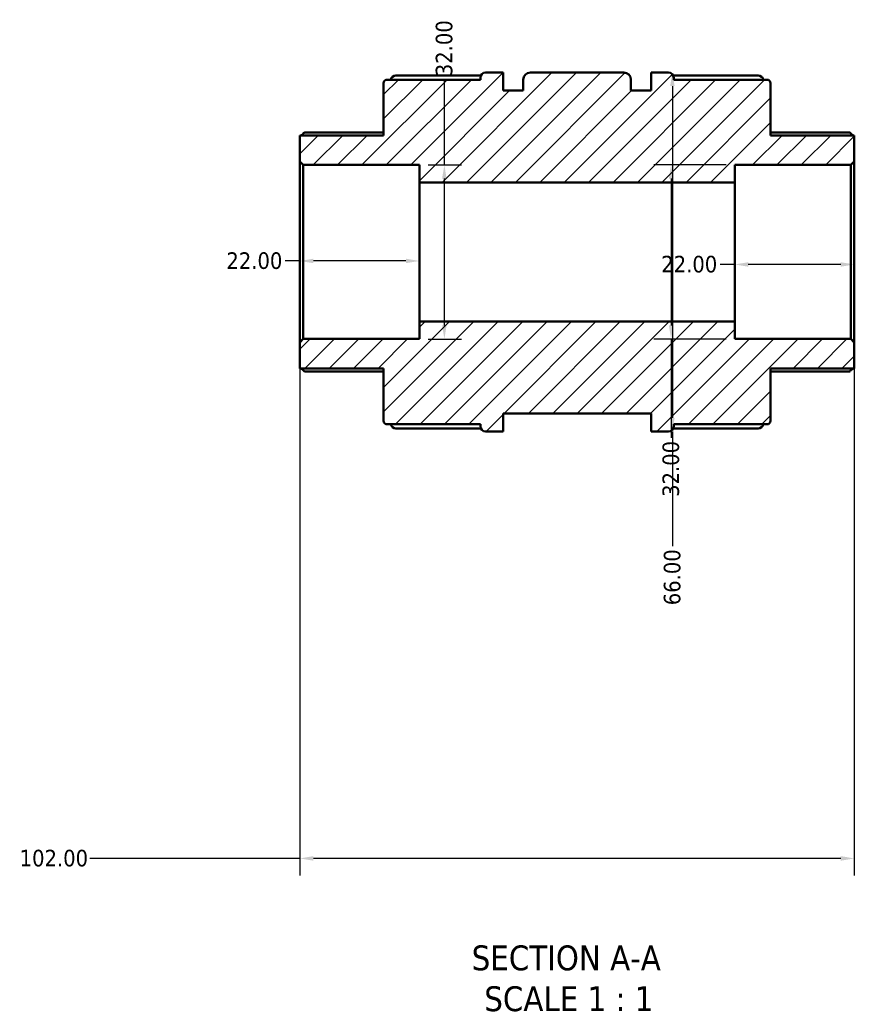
# Model space of a CAD drawing. Header units: millimetres. Extents: x 0 to 905, y -402 to 695.
# Tile 1 of 9: x 349 to 503, y -402 to -221. Entities that reach past the tile are written whole.
import ezdxf

# ---------------------------------------------------------------- set-up
doc = ezdxf.new("R2010")
doc.units = ezdxf.units.MM
for name, color, linetype, lineweight in [('Dimension (ANSI)', 7, 'Continuous', 25), ('Hatch (ANSI)', 7, 'Continuous', 18), ('Symbol (ANSI)', 7, 'Continuous', 25), ('Visible (ANSI)', 7, 'Continuous', 50)]:
    doc.layers.add(name, color=color, linetype=linetype, lineweight=lineweight)
doc.styles.add('Label Text (ANSI)', font='tahoma.ttf')
doc.styles.add('Note Text (ANSI)', font='tahoma.ttf')
doc.dimstyles.new('Default - mm (ANSI)', dxfattribs={"dimtxt": 3.048, "dimasz": 2.5, "dimexe": 3.175, "dimexo": 1.6002, "dimgap": 0.8, "dimtad": 0, "dimtoh": 1, "dimrnd": 1e-08, "dimzin": 4, "dimdsep": 46, "dimtxsty": 'Note Text (ANSI)', "dimcen": 0.09, "dimdle": 10, "dimclrd": 256, "dimclre": 256, "dimclrt": 256, "dimadec": 1, "dimazin": 1, "dimtfac": 1, "dimtofl": 0, "dimtmove": 0, "dimatfit": 3, "dimfxl": 1, "dimtolj": 1, "dimtzin": 4, "dimlwd": -1, "dimlwe": -1, "dimarcsym": 0})

# ---------------------------------------------------------------- blocks, each defined once
blk = doc.blocks.new('*D7')
at = {"layer": 'Defpoints', "color": 0, "transparency": 16777216}
for p in [(480.62, -248.01), (468.92, -280.01), (480.62, -280.01)]:
    blk.add_point(p, dxfattribs=at)
at = {"layer": 'Dimension (ANSI)', "transparency": 16777216}
for p, q in [((479.02, -248.01), (465.74, -248.01)), ((468.92, -250.51), (468.92, -277.51)), ((479.02, -280.01), (465.74, -280.01)), ((468.92, -280.01), (468.92, -298.19))]:
    blk.add_line(p, q, dxfattribs=at)
for points in [[(468.5, -250.51), (469.34, -250.51), (468.92, -248.01)], [(468.5, -277.51), (469.34, -277.51), (468.92, -280.01)]]:
    blk.add_solid(points, dxfattribs=at)
at = {"layer": 'Dimension (ANSI)', "transparency": 16777216, "insert": (467.33, -309.04), "char_height": 3.048, "attachment_point": 1, "rotation": 90, "style": 'Note Text (ANSI)'}
blk.add_mtext('\\A1;32.00', dxfattribs=at)
blk = doc.blocks.new('*D8')
at = {"layer": 'Defpoints', "color": 0, "transparency": 16777216}
for p in [(480.62, -264.01), (502.62, -264.01), (480.62, -266.3)]:
    blk.add_point(p, dxfattribs=at)
at = {"layer": 'Dimension (ANSI)', "transparency": 16777216}
for p, q in [((480.62, -266.3), (477.94, -266.3)), ((500.12, -266.3), (483.12, -266.3))]:
    blk.add_line(p, q, dxfattribs=at)
for points in [[(483.12, -265.89), (483.12, -266.72), (480.62, -266.3)], [(500.12, -265.89), (500.12, -266.72), (502.62, -266.3)]]:
    blk.add_solid(points, dxfattribs=at)
at = {"layer": 'Dimension (ANSI)', "transparency": 16777216, "insert": (467.11, -264.71), "char_height": 3.048, "attachment_point": 1, "style": 'Note Text (ANSI)'}
blk.add_mtext('\\A1;22.00', dxfattribs=at)
blk = doc.blocks.new('*D9')
at = {"layer": 'Defpoints', "color": 0, "transparency": 16777216}
for p in [(400.62, -264.01), (422.62, -264.01), (400.62, -265.66)]:
    blk.add_point(p, dxfattribs=at)
at = {"layer": 'Dimension (ANSI)', "transparency": 16777216}
for p, q in [((400.62, -265.66), (397.94, -265.66)), ((420.12, -265.66), (403.12, -265.66))]:
    blk.add_line(p, q, dxfattribs=at)
for points in [[(403.12, -265.24), (403.12, -266.07), (400.62, -265.66)], [(420.12, -265.24), (420.12, -266.07), (422.62, -265.66)]]:
    blk.add_solid(points, dxfattribs=at)
at = {"layer": 'Dimension (ANSI)', "transparency": 16777216, "insert": (387.11, -264.07), "char_height": 3.048, "attachment_point": 1, "style": 'Note Text (ANSI)'}
blk.add_mtext('\\A1;22.00', dxfattribs=at)
blk = doc.blocks.new('*D10')
at = {"layer": 'Defpoints', "color": 0, "transparency": 16777216}
for p in [(422.62, -248.01), (427.21, -248.01), (422.62, -280.01)]:
    blk.add_point(p, dxfattribs=at)
at = {"layer": 'Dimension (ANSI)', "transparency": 16777216}
for p, q in [((427.21, -248.01), (427.21, -232.49)), ((424.22, -248.01), (430.38, -248.01)), ((427.21, -277.51), (427.21, -250.51)), ((424.22, -280.01), (430.38, -280.01))]:
    blk.add_line(p, q, dxfattribs=at)
for points in [[(426.79, -250.51), (427.62, -250.51), (427.21, -248.01)], [(426.79, -277.51), (427.62, -277.51), (427.21, -280.01)]]:
    blk.add_solid(points, dxfattribs=at)
at = {"layer": 'Dimension (ANSI)', "transparency": 16777216, "insert": (425.62, -231.69), "char_height": 3.048, "attachment_point": 1, "rotation": 90, "style": 'Note Text (ANSI)'}
blk.add_mtext('\\A1;32.00', dxfattribs=at)
blk = doc.blocks.new('*D11')
at = {"layer": 'Defpoints', "color": 0, "transparency": 16777216}
for p in [(466.83, -231.01), (466.83, -297.01), (469.16, -297.01)]:
    blk.add_point(p, dxfattribs=at)
at = {"layer": 'Dimension (ANSI)', "transparency": 16777216}
for p, q in [((469.16, -233.51), (469.16, -294.51)), ((469.16, -297.01), (469.16, -318.08))]:
    blk.add_line(p, q, dxfattribs=at)
for points in [[(468.74, -233.51), (469.57, -233.51), (469.16, -231.01)], [(468.74, -294.51), (469.57, -294.51), (469.16, -297.01)]]:
    blk.add_solid(points, dxfattribs=at)
at = {"layer": 'Dimension (ANSI)', "transparency": 16777216, "insert": (467.57, -328.96), "char_height": 3.048, "attachment_point": 1, "rotation": 90, "style": 'Note Text (ANSI)'}
blk.add_mtext('\\A1;66.00', dxfattribs=at)
blk = doc.blocks.new('*D12')
at = {"layer": 'Defpoints', "color": 0, "transparency": 16777216}
for p in [(400.62, -280.65), (502.62, -280.65), (400.62, -375.51)]:
    blk.add_point(p, dxfattribs=at)
at = {"layer": 'Dimension (ANSI)', "transparency": 16777216}
for p, q in [((400.62, -282.25), (400.62, -378.68)), ((502.62, -282.25), (502.62, -378.68)), ((400.62, -375.51), (361.96, -375.51)), ((500.12, -375.51), (403.12, -375.51))]:
    blk.add_line(p, q, dxfattribs=at)
for points in [[(403.12, -375.09), (403.12, -375.93), (400.62, -375.51)], [(500.12, -375.09), (500.12, -375.93), (502.62, -375.51)]]:
    blk.add_solid(points, dxfattribs=at)
at = {"layer": 'Dimension (ANSI)', "transparency": 16777216, "insert": (349.08, -373.92), "char_height": 3.048, "attachment_point": 1, "style": 'Note Text (ANSI)'}
blk.add_mtext('\\A1;102.00', dxfattribs=at)

msp = doc.modelspace()

# ---------------------------------------------------------------- hatches: boundary and pattern name
at = {"layer": 'Hatch (ANSI)'}
h = msp.add_hatch(dxfattribs=at)
h.set_pattern_fill('ANSI31', color=256, scale=25.4, style=0)
h.set_pattern_definition([(45, (0, 0), (-2.245064, 2.245064), [])])
edge = h.paths.add_edge_path()
edge.add_ellipse((416.663, -295.047), major_axis=(-0.64, 0), ratio=1, start_angle=0, end_angle=90)
edge.add_line((416.663, -295.687), (433.843, -295.687))
edge.add_line((433.843, -295.687), (433.843, -296.047))
edge.add_ellipse((434.803, -296.047), major_axis=(-0.96, 0), ratio=1, start_angle=0, end_angle=90)
edge.add_line((434.803, -297.007), (438.023, -297.007))
edge.add_line((438.023, -297.007), (438.023, -293.707))
edge.add_line((438.023, -293.707), (465.223, -293.707))
edge.add_line((465.223, -293.707), (465.223, -297.007))
edge.add_line((465.223, -297.007), (468.443, -297.007))
edge.add_ellipse((468.443, -296.047), major_axis=(0, -0.96), ratio=1, start_angle=0, end_angle=90)
edge.add_line((469.403, -296.047), (469.403, -295.687))
edge.add_line((469.403, -295.687), (486.583, -295.687))
edge.add_ellipse((486.583, -295.047), major_axis=(0, -0.64), ratio=1, start_angle=0, end_angle=90)
edge.add_line((487.223, -295.047), (487.223, -285.447))
edge.add_line((487.223, -285.447), (502.623, -285.447))
edge.add_line((502.623, -285.447), (502.623, -280.647))
edge.add_line((502.623, -280.647), (501.983, -280.007))
edge.add_line((501.983, -280.007), (480.623, -280.007))
edge.add_line((480.623, -280.007), (480.623, -276.807))
edge.add_line((480.623, -276.807), (422.623, -276.807))
edge.add_line((422.623, -276.807), (422.623, -280.007))
edge.add_line((422.623, -280.007), (401.263, -280.007))
edge.add_line((401.263, -280.007), (400.623, -280.647))
edge.add_line((400.623, -280.647), (400.623, -285.447))
edge.add_line((400.623, -285.447), (416.023, -285.447))
edge.add_line((416.023, -285.447), (416.023, -295.047))
edge = h.paths.add_edge_path()
edge.add_ellipse((416.663, -232.967), major_axis=(0, 0.64), ratio=1, start_angle=0, end_angle=90)
edge.add_line((416.023, -232.967), (416.023, -242.567))
edge.add_line((416.023, -242.567), (400.623, -242.567))
edge.add_line((400.623, -242.567), (400.623, -247.367))
edge.add_line((400.623, -247.367), (401.263, -248.007))
edge.add_line((401.263, -248.007), (422.623, -248.007))
edge.add_line((422.623, -248.007), (422.623, -251.207))
edge.add_line((422.623, -251.207), (480.623, -251.207))
edge.add_line((480.623, -251.207), (480.623, -248.007))
edge.add_line((480.623, -248.007), (501.983, -248.007))
edge.add_line((501.983, -248.007), (502.623, -247.367))
edge.add_line((502.623, -247.367), (502.623, -242.567))
edge.add_line((502.623, -242.567), (487.223, -242.567))
edge.add_line((487.223, -242.567), (487.223, -232.967))
edge.add_ellipse((486.583, -232.967), major_axis=(0.64, 0), ratio=1, start_angle=0, end_angle=90)
edge.add_line((486.583, -232.327), (469.403, -232.327))
edge.add_line((469.403, -232.327), (469.403, -231.967))
edge.add_ellipse((468.443, -231.967), major_axis=(0.96, 0), ratio=1, start_angle=0, end_angle=90)
edge.add_line((468.443, -231.007), (465.223, -231.007))
edge.add_line((465.223, -231.007), (465.223, -234.307))
edge.add_line((465.223, -234.307), (461.523, -234.307))
edge.add_line((461.523, -234.307), (461.523, -232.327))
edge.add_ellipse((460.203, -232.327), major_axis=(1.32, 0), ratio=1, start_angle=0, end_angle=90)
edge.add_line((460.203, -231.007), (443.043, -231.007))
edge.add_ellipse((443.043, -232.327), major_axis=(0, 1.32), ratio=1, start_angle=0, end_angle=90)
edge.add_line((441.723, -232.327), (441.723, -234.307))
edge.add_line((441.723, -234.307), (438.023, -234.307))
edge.add_line((438.023, -234.307), (438.023, -231.007))
edge.add_line((438.023, -231.007), (434.803, -231.007))
edge.add_ellipse((434.803, -231.967), major_axis=(0, 0.96), ratio=1, start_angle=0, end_angle=90)
edge.add_line((433.843, -231.967), (433.843, -232.327))
edge.add_line((433.843, -232.327), (416.663, -232.327))

# ---------------------------------------------------------------- linework, layer by layer
at = {"layer": 'Visible (ANSI)'}
for p, q in [((418.303, -231.557), (433.935, -231.557)), ((438.023, -231.007), (434.803, -231.007)), ((438.023, -234.307), (438.023, -231.007)), ((460.203, -231.007), (443.043, -231.007)), ((468.443, -231.007), (465.223, -231.007)), ((465.223, -231.007), (465.223, -234.307)), ((469.311, -231.557), (484.943, -231.557)), ((416.023, -232.967), (416.023, -242.567)), ((433.843, -232.327), (416.663, -232.327)), ((433.843, -231.967), (433.843, -232.327)), ((441.723, -232.327), (441.723, -234.307)), ((461.523, -234.307), (461.523, -232.327)), ((469.403, -232.327), (469.403, -231.967)), ((486.583, -232.327), (469.403, -232.327)), ((487.223, -242.567), (487.223, -232.967)), ((441.723, -234.307), (438.023, -234.307)), ((465.223, -234.307), (461.523, -234.307)), ((416.023, -242.567), (400.623, -242.567)), ((400.623, -242.567), (400.623, -247.367)), ((401.566, -242.012), (416.023, -242.012)), ((487.223, -242.012), (501.681, -242.012)), ((502.623, -242.567), (487.223, -242.567)), ((502.623, -247.367), (502.623, -242.567)), ((400.623, -247.367), (401.263, -248.007)), ((400.623, -247.367), (400.623, -280.647)), ((401.263, -248.007), (422.623, -248.007)), ((401.263, -280.007), (401.263, -248.007)), ((422.623, -248.007), (422.623, -251.207)), ((480.623, -251.207), (480.623, -248.007)), ((480.623, -248.007), (501.983, -248.007)), ((501.983, -248.007), (502.623, -247.367)), ((501.983, -248.007), (501.983, -280.007)), ((502.623, -280.647), (502.623, -247.367)), ((422.623, -251.207), (480.623, -251.207)), ((422.623, -276.807), (422.623, -251.207)), ((480.623, -276.807), (480.623, -251.207)), ((480.623, -276.807), (422.623, -276.807)), ((422.623, -276.807), (422.623, -280.007)), ((480.623, -280.007), (480.623, -276.807)), ((401.263, -280.007), (400.623, -280.647)), ((422.623, -280.007), (401.263, -280.007)), ((501.983, -280.007), (480.623, -280.007)), ((502.623, -280.647), (501.983, -280.007)), ((400.623, -280.647), (400.623, -285.447)), ((502.623, -285.447), (502.623, -280.647)), ((400.623, -285.447), (416.023, -285.447)), ((416.023, -286.003), (401.566, -286.003)), ((416.023, -285.447), (416.023, -295.047)), ((487.223, -295.047), (487.223, -285.447)), ((487.223, -285.447), (502.623, -285.447)), ((501.681, -286.003), (487.223, -286.003)), ((438.023, -297.007), (438.023, -293.707)), ((438.023, -293.707), (465.223, -293.707)), ((465.223, -293.707), (465.223, -297.007)), ((416.663, -295.687), (433.843, -295.687)), ((433.935, -296.458), (418.303, -296.458)), ((433.843, -295.687), (433.843, -296.047)), ((484.943, -296.458), (469.311, -296.458)), ((469.403, -296.047), (469.403, -295.687)), ((469.403, -295.687), (486.583, -295.687)), ((434.803, -297.007), (438.023, -297.007)), ((465.223, -297.007), (468.443, -297.007))]:
    msp.add_line(p, q, dxfattribs=at)
for centre, radius, start, end in [((418.303, -232.517), 0.96, 90, 168.5978), ((434.803, -231.967), 0.96, 90, 180), ((443.043, -232.327), 1.32, 90, 180), ((460.203, -232.327), 1.32, 0, 90), ((468.443, -231.967), 0.96, 0, 90), ((484.943, -232.517), 0.96, 11.4022, 90), ((416.663, -232.967), 0.64, 90, 180), ((486.583, -232.967), 0.64, 0, 90), ((416.663, -295.047), 0.64, 180, 270), ((486.583, -295.047), 0.64, 270, 0), ((418.303, -295.498), 0.96, 191.4022, 270), ((434.803, -296.047), 0.96, 180, 270), ((468.443, -296.047), 0.96, 270, 0), ((484.943, -295.498), 0.96, 270, 348.5978)]:
    msp.add_arc(centre, radius, start, end, dxfattribs=at)
for points, knots in [([(401.566, -242.012), (401.565, -242.012), (401.564, -242.012), (401.549, -242.013), (401.528, -242.022), (401.45, -242.067), (401.376, -242.123), (401.203, -242.265), (401.088, -242.367), (400.935, -242.508), (400.904, -242.537), (400.872, -242.567)], [0.19965136, 0.19965136, 0.19965136, 0.19965136, 0.20143776, 0.20143776, 0.22185331, 0.22185331, 0.26268442, 0.26268442, 0.31236442, 0.31236442, 0.32522453, 0.32522453, 0.32522453, 0.32522453]), ([(502.374, -242.567), (502.343, -242.537), (502.311, -242.508), (502.159, -242.367), (502.044, -242.265), (501.871, -242.123), (501.796, -242.067), (501.718, -242.022), (501.698, -242.013), (501.683, -242.012), (501.682, -242.012), (501.681, -242.012)], [0.37897303, 0.37897303, 0.37897303, 0.37897303, 0.39183314, 0.39183314, 0.44151314, 0.44151314, 0.48234424, 0.48234424, 0.50275979, 0.50275979, 0.5045462, 0.5045462, 0.5045462, 0.5045462]), ([(400.872, -285.447), (400.904, -285.477), (400.935, -285.507), (401.088, -285.648), (401.203, -285.75), (401.376, -285.892), (401.45, -285.948), (401.528, -285.993), (401.549, -286.001), (401.564, -286.003), (401.565, -286.003), (401.566, -286.003)], [0.37897303, 0.37897303, 0.37897303, 0.37897303, 0.39183314, 0.39183314, 0.44151314, 0.44151314, 0.48234424, 0.48234424, 0.50275979, 0.50275979, 0.5045462, 0.5045462, 0.5045462, 0.5045462]), ([(501.681, -286.003), (501.682, -286.003), (501.683, -286.003), (501.698, -286.001), (501.718, -285.993), (501.796, -285.948), (501.871, -285.892), (502.044, -285.75), (502.159, -285.648), (502.311, -285.507), (502.343, -285.477), (502.374, -285.447)], [0.19965136, 0.19965136, 0.19965136, 0.19965136, 0.20143776, 0.20143776, 0.22185331, 0.22185331, 0.26268442, 0.26268442, 0.31236442, 0.31236442, 0.32522453, 0.32522453, 0.32522453, 0.32522453])]:
    msp.add_open_spline(points, degree=3, knots=knots, dxfattribs=at)

# ---------------------------------------------------------------- texts
at = {"layer": 'Symbol (ANSI)', "char_height": 4.572, "attachment_point": 7, "style": 'Label Text (ANSI)'}
for s, insert in [('SECTION A-A', (432.232, -396.168)), ('SCALE 1 : 1', (434.552, -403.681))]:
    msp.add_mtext(s, dxfattribs=dict(at, insert=insert))

# ---------------------------------------------------------------- dimensions: what is measured, and where the dimension line sits
at = {"layer": 'Dimension (ANSI)'}
for base, p1, p2, angle, override, picture, middle in [((427.205, -248.007), (422.623, -280.007), (422.623, -248.007), 90, {"dimtoh": 0, "dimdec": 2, "dimtp": 0, "dimtm": 0, "dimtdec": 2, "dimatfit": 2}, '*D10', (427.205, -226.658)), ((469.155, -297.007), (466.833, -231.007), (466.833, -297.007), 90, {"dimtoh": 0, "dimdec": 2, "dimse1": 1, "dimse2": 1, "dimtp": 0, "dimtm": 0, "dimtdec": 2, "dimatfit": 2}, '*D11', (469.155, -323.916)), ((468.92, -280.007), (480.623, -248.007), (480.623, -280.007), 90, {"dimtoh": 0, "dimdec": 2, "dimtp": 0, "dimtm": 0, "dimtdec": 2, "dimatfit": 2}, '*D7', (468.92, -304.014)), ((400.623, -265.658), (422.623, -264.007), (400.623, -264.007), 180, {"dimtoh": 0, "dimdec": 2, "dimse1": 1, "dimse2": 1, "dimtp": 0, "dimtm": 0, "dimtdec": 2, "dimatfit": 2}, '*D9', (392.123, -265.658)), ((480.623, -266.302), (502.623, -264.007), (480.623, -264.007), 180, {"dimtoh": 0, "dimdec": 2, "dimse1": 1, "dimse2": 1, "dimtp": 0, "dimtm": 0, "dimtdec": 2, "dimatfit": 2}, '*D8', (472.123, -266.302)), ((400.623, -375.509), (502.623, -280.647), (400.623, -280.647), 180, {"dimtoh": 0, "dimdec": 2, "dimtp": 0, "dimtm": 0, "dimtdec": 2, "dimatfit": 2}, '*D12', (355.123, -375.509))]:
    dim = msp.add_linear_dim(base=base, p1=p1, p2=p2, angle=angle, dimstyle='Default - mm (ANSI)', override=override, dxfattribs=at)
    dim.commit()
    dim.dimension.update_dxf_attribs({"geometry": picture, "text_midpoint": middle, "dimtype": 160})

doc.saveas('drawing.dxf')
